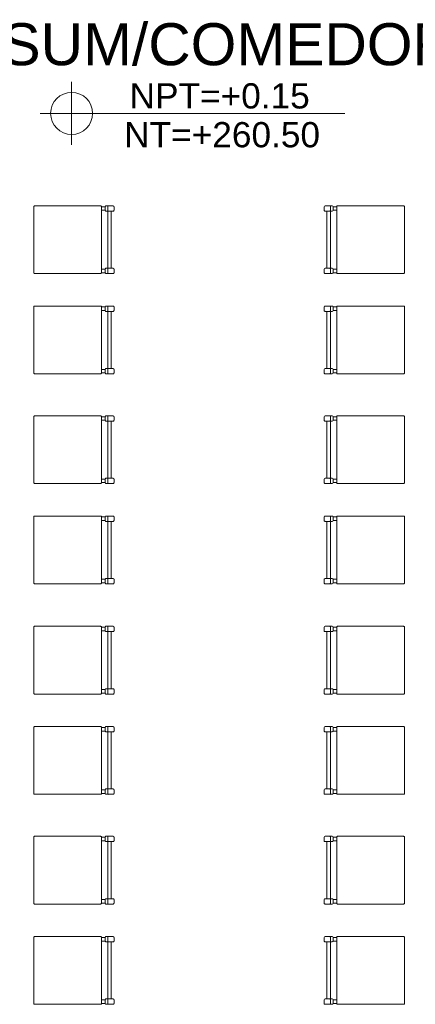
# Model space of a CAD drawing. Header units: millimetres. Extents: x -8931983 to 9630244, y 4 to 18563053.
# Tile 197 of 256: x 349141.48 to 349143.37, y 9281970.84 to 9281975.52. Entities that reach past the tile are written whole.
import ezdxf

# ---------------------------------------------------------------- set-up
doc = ezdxf.new("R2010")
doc.units = ezdxf.units.MM
doc.layers.add('G-ANNO-DIMS', color=7, linetype='Continuous', lineweight=5)
doc.layers.add('TEXTO AMBIENTES', color=7, linetype='Continuous', lineweight=30)
doc.layers.add('P_MOBILIARIO', color=251, linetype='Continuous', lineweight=5, true_color=0x6b6b6b)
doc.styles.add('Arial_1', font='arial.ttf', dxfattribs={"height": 0.15})

# ---------------------------------------------------------------- blocks, each defined once
blk = doc.blocks.new('feffef')
at = {"layer": 'P_MOBILIARIO', "color": 251, "true_color": 0x636466}
for p, q in [((0.017, 5.312), (0, 5.312)), ((0.017, 5.295), (0, 5.295)), ((0.017, 5.312), (0.017, 5.295)), ((0.0551, 5.3162), (0.0212, 5.3162)), ((0.0297, 5.3132), (0.0297, 5.2937)), ((0.0594, 5.295), (0.0594, 5.312)), ((1.0594, 5.295), (1.0594, 5.312)), ((1.0636, 5.3162), (1.0975, 5.3162)), ((1.0891, 5.3132), (1.0891, 5.2937)), ((1.1018, 5.312), (1.1187, 5.312)), ((1.1018, 5.312), (1.1018, 5.295)), ((1.1018, 5.295), (1.1187, 5.295)), ((0.0212, 5.2908), (0.0259, 5.2908)), ((0.0262, 5.2908), (0.0551, 5.2908)), ((0.0297, 5.2908), (0.0297, 5.0194)), ((0.0466, 5.2908), (0.0466, 5.0194)), ((1.0926, 5.2908), (1.0636, 5.2908)), ((1.0721, 5.2908), (1.0721, 5.0194)), ((1.0891, 5.2908), (1.0891, 5.0194)), ((1.0975, 5.2908), (1.0928, 5.2908)), ((0.017, 5.0151), (0, 5.0151)), ((0.017, 5.0151), (0.017, 4.9981)), ((0.0551, 5.0194), (0.0212, 5.0194)), ((0.0297, 5.0164), (0.0297, 4.9969)), ((0.0594, 4.9981), (0.0594, 5.0151)), ((1.0594, 4.9981), (1.0594, 5.0151)), ((1.0636, 5.0194), (1.0975, 5.0194)), ((1.0891, 5.0164), (1.0891, 4.9969)), ((1.1018, 5.0151), (1.1187, 5.0151)), ((1.1018, 5.0151), (1.1018, 4.9981)), ((0.017, 4.9981), (0, 4.9981)), ((0.0212, 4.9939), (0.0551, 4.9939)), ((1.0975, 4.9939), (1.0636, 4.9939)), ((1.1018, 4.9981), (1.1187, 4.9981)), ((0.017, 4.8351), (0, 4.8351)), ((0.017, 4.8351), (0.017, 4.8182)), ((0.0551, 4.8394), (0.0212, 4.8394)), ((0.0297, 4.8364), (0.0297, 4.8169)), ((0.0594, 4.8182), (0.0594, 4.8351)), ((1.0594, 4.8182), (1.0594, 4.8351)), ((1.0636, 4.8394), (1.0975, 4.8394)), ((1.0891, 4.8364), (1.0891, 4.8169)), ((1.1018, 4.8351), (1.1187, 4.8351)), ((1.1018, 4.8351), (1.1018, 4.8182)), ((0.017, 4.8182), (0, 4.8182)), ((0.0212, 4.8139), (0.0259, 4.8139)), ((0.0262, 4.8139), (0.0551, 4.8139)), ((0.0297, 4.8139), (0.0297, 4.5425)), ((0.0466, 4.8139), (0.0466, 4.5425)), ((1.0926, 4.8139), (1.0636, 4.8139)), ((1.0721, 4.8139), (1.0721, 4.5425)), ((1.0891, 4.8139), (1.0891, 4.5425)), ((1.0975, 4.8139), (1.0928, 4.8139)), ((1.1018, 4.8182), (1.1187, 4.8182)), ((0.0551, 4.5425), (0.0212, 4.5425)), ((1.0636, 4.5425), (1.0975, 4.5425)), ((0.017, 4.5383), (0, 4.5383)), ((0.017, 4.5213), (0, 4.5213)), ((0.017, 4.5383), (0.017, 4.5213)), ((0.0212, 4.5171), (0.0551, 4.5171)), ((0.0297, 4.5395), (0.0297, 4.52)), ((0.0594, 4.5213), (0.0594, 4.5383)), ((1.0594, 4.5213), (1.0594, 4.5383)), ((1.0975, 4.5171), (1.0636, 4.5171)), ((1.0891, 4.5395), (1.0891, 4.52)), ((1.1018, 4.5383), (1.1187, 4.5383)), ((1.1018, 4.5383), (1.1018, 4.5213)), ((1.1018, 4.5213), (1.1187, 4.5213)), ((0.017, 4.3132), (0, 4.3132)), ((0.017, 4.3132), (0.017, 4.2963)), ((0.0551, 4.3175), (0.0212, 4.3175)), ((0.0297, 4.3145), (0.0297, 4.295)), ((0.0594, 4.2963), (0.0594, 4.3132)), ((1.0594, 4.2963), (1.0594, 4.3132)), ((1.0636, 4.3175), (1.0975, 4.3175)), ((1.0891, 4.3145), (1.0891, 4.295)), ((1.1018, 4.3132), (1.1187, 4.3132)), ((1.1018, 4.3132), (1.1018, 4.2963)), ((0.017, 4.2963), (0, 4.2963)), ((0.0212, 4.292), (0.0259, 4.292)), ((0.0262, 4.292), (0.0551, 4.292)), ((0.0297, 4.292), (0.0297, 4.0206)), ((0.0466, 4.292), (0.0466, 4.0206)), ((1.0926, 4.292), (1.0636, 4.292)), ((1.0721, 4.292), (1.0721, 4.0206)), ((1.0891, 4.292), (1.0891, 4.0206)), ((1.0975, 4.292), (1.0928, 4.292)), ((1.1018, 4.2963), (1.1187, 4.2963)), ((0.017, 4.0164), (0, 4.0164)), ((0.017, 3.9994), (0, 3.9994)), ((0.017, 4.0164), (0.017, 3.9994)), ((0.0551, 4.0206), (0.0212, 4.0206)), ((0.0212, 3.9952), (0.0551, 3.9952)), ((0.0297, 4.0177), (0.0297, 3.9982)), ((0.0594, 3.9994), (0.0594, 4.0164)), ((1.0594, 3.9994), (1.0594, 4.0164)), ((1.0636, 4.0206), (1.0975, 4.0206)), ((1.0975, 3.9952), (1.0636, 3.9952)), ((1.0891, 4.0177), (1.0891, 3.9982)), ((1.1018, 4.0164), (1.1187, 4.0164)), ((1.1018, 4.0164), (1.1018, 3.9994)), ((1.1018, 3.9994), (1.1187, 3.9994)), ((0.0551, 3.8406), (0.0212, 3.8406)), ((1.0636, 3.8406), (1.0975, 3.8406)), ((0.017, 3.8364), (0, 3.8364)), ((0.017, 3.8194), (0, 3.8194)), ((0.017, 3.8364), (0.017, 3.8194)), ((0.0212, 3.8152), (0.0259, 3.8152)), ((0.0262, 3.8152), (0.0551, 3.8152)), ((0.0297, 3.8377), (0.0297, 3.8182)), ((0.0297, 3.8152), (0.0297, 3.5438)), ((0.0466, 3.8152), (0.0466, 3.5438)), ((0.0594, 3.8194), (0.0594, 3.8364)), ((1.0594, 3.8194), (1.0594, 3.8364)), ((1.0926, 3.8152), (1.0636, 3.8152)), ((1.0721, 3.8152), (1.0721, 3.5438)), ((1.0891, 3.8377), (1.0891, 3.8182)), ((1.0891, 3.8152), (1.0891, 3.5438)), ((1.0975, 3.8152), (1.0928, 3.8152)), ((1.1018, 3.8364), (1.1187, 3.8364)), ((1.1018, 3.8364), (1.1018, 3.8194)), ((1.1018, 3.8194), (1.1187, 3.8194)), ((0.017, 3.5396), (0, 3.5396)), ((0.017, 3.5226), (0, 3.5226)), ((0.017, 3.5396), (0.017, 3.5226)), ((0.0551, 3.5438), (0.0212, 3.5438)), ((0.0212, 3.5183), (0.0551, 3.5183)), ((0.0297, 3.5408), (0.0297, 3.5213)), ((0.0594, 3.5226), (0.0594, 3.5396)), ((1.0594, 3.5226), (1.0594, 3.5396)), ((1.0636, 3.5438), (1.0975, 3.5438)), ((1.0975, 3.5183), (1.0636, 3.5183)), ((1.0891, 3.5408), (1.0891, 3.5213)), ((1.1018, 3.5396), (1.1187, 3.5396)), ((1.1018, 3.5396), (1.1018, 3.5226)), ((1.1018, 3.5226), (1.1187, 3.5226)), ((0.017, 3.312), (0, 3.312)), ((0.017, 3.295), (0, 3.295)), ((0.017, 3.312), (0.017, 3.295)), ((0.0551, 3.3162), (0.0212, 3.3162)), ((0.0212, 3.2908), (0.0259, 3.2908)), ((0.0262, 3.2908), (0.0551, 3.2908)), ((0.0297, 3.3132), (0.0297, 3.2937)), ((0.0297, 3.2908), (0.0297, 3.0194)), ((0.0466, 3.2908), (0.0466, 3.0194)), ((0.0594, 3.295), (0.0594, 3.312)), ((1.0594, 3.295), (1.0594, 3.312)), ((1.0636, 3.3162), (1.0975, 3.3162)), ((1.0926, 3.2908), (1.0636, 3.2908)), ((1.0721, 3.2908), (1.0721, 3.0194)), ((1.0891, 3.3132), (1.0891, 3.2937)), ((1.0891, 3.2908), (1.0891, 3.0194)), ((1.0975, 3.2908), (1.0928, 3.2908)), ((1.1018, 3.312), (1.1187, 3.312)), ((1.1018, 3.312), (1.1018, 3.295)), ((1.1018, 3.295), (1.1187, 3.295)), ((0.017, 3.0151), (0, 3.0151)), ((0.017, 2.9981), (0, 2.9981)), ((0.017, 3.0151), (0.017, 2.9981)), ((0.0551, 3.0194), (0.0212, 3.0194)), ((0.0297, 3.0164), (0.0297, 2.9969)), ((0.0594, 2.9981), (0.0594, 3.0151)), ((1.0594, 2.9981), (1.0594, 3.0151)), ((1.0636, 3.0194), (1.0975, 3.0194)), ((1.0891, 3.0164), (1.0891, 2.9969)), ((1.1018, 3.0151), (1.1187, 3.0151)), ((1.1018, 3.0151), (1.1018, 2.9981)), ((1.1018, 2.9981), (1.1187, 2.9981)), ((0.0212, 2.9939), (0.0551, 2.9939)), ((1.0975, 2.9939), (1.0636, 2.9939)), ((0.017, 2.8351), (0, 2.8351)), ((0.017, 2.8182), (0, 2.8182)), ((0.017, 2.8351), (0.017, 2.8182)), ((0.0551, 2.8394), (0.0212, 2.8394)), ((0.0212, 2.8139), (0.0259, 2.8139)), ((0.0262, 2.8139), (0.0551, 2.8139)), ((0.0297, 2.8364), (0.0297, 2.8169)), ((0.0297, 2.8139), (0.0297, 2.5425)), ((0.0466, 2.8139), (0.0466, 2.5425)), ((0.0594, 2.8182), (0.0594, 2.8351)), ((1.0594, 2.8182), (1.0594, 2.8351)), ((1.0636, 2.8394), (1.0975, 2.8394)), ((1.0926, 2.8139), (1.0636, 2.8139)), ((1.0721, 2.8139), (1.0721, 2.5425)), ((1.0891, 2.8364), (1.0891, 2.8169)), ((1.0891, 2.8139), (1.0891, 2.5425)), ((1.0975, 2.8139), (1.0928, 2.8139)), ((1.1018, 2.8351), (1.1187, 2.8351)), ((1.1018, 2.8351), (1.1018, 2.8182)), ((1.1018, 2.8182), (1.1187, 2.8182)), ((0.017, 2.5383), (0, 2.5383)), ((0.017, 2.5383), (0.017, 2.5213)), ((0.0551, 2.5425), (0.0212, 2.5425)), ((0.0297, 2.5395), (0.0297, 2.52)), ((0.0594, 2.5213), (0.0594, 2.5383)), ((1.0594, 2.5213), (1.0594, 2.5383)), ((1.0636, 2.5425), (1.0975, 2.5425)), ((1.0891, 2.5395), (1.0891, 2.52)), ((1.1018, 2.5383), (1.1187, 2.5383)), ((1.1018, 2.5383), (1.1018, 2.5213)), ((0.017, 2.5213), (0, 2.5213)), ((0.0212, 2.5171), (0.0551, 2.5171)), ((1.0975, 2.5171), (1.0636, 2.5171)), ((1.1018, 2.5213), (1.1187, 2.5213)), ((0.017, 2.3132), (0, 2.3132)), ((0.017, 2.2963), (0, 2.2963)), ((0.017, 2.3132), (0.017, 2.2963)), ((0.0551, 2.3175), (0.0212, 2.3175)), ((0.0297, 2.3145), (0.0297, 2.295)), ((0.0594, 2.2963), (0.0594, 2.3132)), ((1.0594, 2.2963), (1.0594, 2.3132)), ((1.0636, 2.3175), (1.0975, 2.3175)), ((1.0891, 2.3145), (1.0891, 2.295)), ((1.1018, 2.3132), (1.1187, 2.3132)), ((1.1018, 2.3132), (1.1018, 2.2963)), ((1.1018, 2.2963), (1.1187, 2.2963)), ((0.0212, 2.292), (0.0259, 2.292)), ((0.0262, 2.292), (0.0551, 2.292)), ((0.0297, 2.292), (0.0297, 2.0206)), ((0.0466, 2.292), (0.0466, 2.0206)), ((1.0926, 2.292), (1.0636, 2.292)), ((1.0721, 2.292), (1.0721, 2.0206)), ((1.0891, 2.292), (1.0891, 2.0206)), ((1.0975, 2.292), (1.0928, 2.292)), ((0.017, 2.0164), (0, 2.0164)), ((0.017, 2.0164), (0.017, 1.9994)), ((0.0551, 2.0206), (0.0212, 2.0206)), ((0.0297, 2.0177), (0.0297, 1.9982)), ((0.0594, 1.9994), (0.0594, 2.0164)), ((1.0594, 1.9994), (1.0594, 2.0164)), ((1.0636, 2.0206), (1.0975, 2.0206)), ((1.0891, 2.0177), (1.0891, 1.9982)), ((1.1018, 2.0164), (1.1187, 2.0164)), ((1.1018, 2.0164), (1.1018, 1.9994)), ((0.017, 1.9994), (0, 1.9994)), ((0.0212, 1.9952), (0.0551, 1.9952)), ((1.0975, 1.9952), (1.0636, 1.9952)), ((1.1018, 1.9994), (1.1187, 1.9994)), ((0.017, 1.8364), (0, 1.8364)), ((0.017, 1.8364), (0.017, 1.8194)), ((0.0551, 1.8406), (0.0212, 1.8406)), ((0.0297, 1.8377), (0.0297, 1.8182)), ((0.0594, 1.8194), (0.0594, 1.8364)), ((1.0594, 1.8194), (1.0594, 1.8364)), ((1.0636, 1.8406), (1.0975, 1.8406)), ((1.0891, 1.8377), (1.0891, 1.8182)), ((1.1018, 1.8364), (1.1187, 1.8364)), ((1.1018, 1.8364), (1.1018, 1.8194)), ((0.017, 1.8194), (0, 1.8194)), ((0.0212, 1.8152), (0.0259, 1.8152)), ((0.0262, 1.8152), (0.0551, 1.8152)), ((0.0297, 1.8152), (0.0297, 1.5438)), ((0.0466, 1.8152), (0.0466, 1.5438)), ((1.0926, 1.8152), (1.0636, 1.8152)), ((1.0721, 1.8152), (1.0721, 1.5438)), ((1.0891, 1.8152), (1.0891, 1.5438)), ((1.0975, 1.8152), (1.0928, 1.8152)), ((1.1018, 1.8194), (1.1187, 1.8194)), ((0.017, 1.5396), (0, 1.5396)), ((0.017, 1.5226), (0, 1.5226)), ((0.017, 1.5396), (0.017, 1.5226)), ((0.0551, 1.5438), (0.0212, 1.5438)), ((0.0212, 1.5183), (0.0551, 1.5183)), ((0.0297, 1.5408), (0.0297, 1.5213)), ((0.0594, 1.5226), (0.0594, 1.5396)), ((1.0594, 1.5226), (1.0594, 1.5396)), ((1.0636, 1.5438), (1.0975, 1.5438)), ((1.0975, 1.5183), (1.0636, 1.5183)), ((1.0891, 1.5408), (1.0891, 1.5213)), ((1.1018, 1.5396), (1.1187, 1.5396)), ((1.1018, 1.5396), (1.1018, 1.5226)), ((1.1018, 1.5226), (1.1187, 1.5226))]:
    blk.add_line(p, q, dxfattribs=at)
for points in [[(-0.3181, 5.3162), (-0.0042, 5.3162, -0.414214), (0, 5.312), (0, 4.9981, -0.414214), (-0.0042, 4.9939), (-0.3181, 4.9939, -0.414214), (-0.3223, 4.9981), (-0.3223, 5.312, -0.414214)], [(1.4368, 5.3162), (1.123, 5.3162, 0.414214), (1.1187, 5.312), (1.1187, 4.9981, 0.414214), (1.123, 4.9939), (1.4368, 4.9939, 0.414214), (1.441, 4.9981), (1.441, 5.312, 0.414214)], [(-0.3181, 4.8394), (-0.0042, 4.8394, -0.414214), (0, 4.8351), (0, 4.5213, -0.414214), (-0.0042, 4.5171), (-0.3181, 4.5171, -0.414214), (-0.3223, 4.5213), (-0.3223, 4.8351, -0.414214)], [(1.4368, 4.8394), (1.123, 4.8394, 0.414214), (1.1187, 4.8351), (1.1187, 4.5213, 0.414214), (1.123, 4.5171), (1.4368, 4.5171, 0.414214), (1.441, 4.5213), (1.441, 4.8351, 0.414214)], [(-0.3181, 4.3175), (-0.0042, 4.3175, -0.414214), (0, 4.3132), (0, 3.9994, -0.414214), (-0.0042, 3.9952), (-0.3181, 3.9952, -0.414214), (-0.3223, 3.9994), (-0.3223, 4.3132, -0.414214)], [(1.4368, 4.3175), (1.123, 4.3175, 0.414214), (1.1187, 4.3132), (1.1187, 3.9994, 0.414214), (1.123, 3.9952), (1.4368, 3.9952, 0.414214), (1.441, 3.9994), (1.441, 4.3132, 0.414214)], [(-0.3181, 3.8406), (-0.0042, 3.8406, -0.414214), (0, 3.8364), (0, 3.5226, -0.414214), (-0.0042, 3.5183), (-0.3181, 3.5183, -0.414214), (-0.3223, 3.5226), (-0.3223, 3.8364, -0.414214)], [(1.4368, 3.8406), (1.123, 3.8406, 0.414214), (1.1187, 3.8364), (1.1187, 3.5226, 0.414214), (1.123, 3.5183), (1.4368, 3.5183, 0.414214), (1.441, 3.5226), (1.441, 3.8364, 0.414214)], [(-0.3181, 3.3162), (-0.0042, 3.3162, -0.414214), (0, 3.312), (0, 2.9981, -0.414214), (-0.0042, 2.9939), (-0.3181, 2.9939, -0.414214), (-0.3223, 2.9981), (-0.3223, 3.312, -0.414214)], [(1.4368, 3.3162), (1.123, 3.3162, 0.414214), (1.1187, 3.312), (1.1187, 2.9981, 0.414214), (1.123, 2.9939), (1.4368, 2.9939, 0.414214), (1.441, 2.9981), (1.441, 3.312, 0.414214)], [(-0.3181, 2.8394), (-0.0042, 2.8394, -0.414214), (0, 2.8351), (0, 2.5213, -0.414214), (-0.0042, 2.5171), (-0.3181, 2.5171, -0.414214), (-0.3223, 2.5213), (-0.3223, 2.8351, -0.414214)], [(1.4368, 2.8394), (1.123, 2.8394, 0.414214), (1.1187, 2.8351), (1.1187, 2.5213, 0.414214), (1.123, 2.5171), (1.4368, 2.5171, 0.414214), (1.441, 2.5213), (1.441, 2.8351, 0.414214)], [(-0.3181, 2.3175), (-0.0042, 2.3175, -0.414214), (0, 2.3132), (0, 1.9994, -0.414214), (-0.0042, 1.9952), (-0.3181, 1.9952, -0.414214), (-0.3223, 1.9994), (-0.3223, 2.3132, -0.414214)], [(1.4368, 2.3175), (1.123, 2.3175, 0.414214), (1.1187, 2.3132), (1.1187, 1.9994, 0.414214), (1.123, 1.9952), (1.4368, 1.9952, 0.414214), (1.441, 1.9994), (1.441, 2.3132, 0.414214)], [(-0.3181, 1.8406), (-0.0042, 1.8406, -0.414214), (0, 1.8364), (0, 1.5226, -0.414214), (-0.0042, 1.5183), (-0.3181, 1.5183, -0.414214), (-0.3223, 1.5226), (-0.3223, 1.8364, -0.414214)], [(1.4368, 1.8406), (1.123, 1.8406, 0.414214), (1.1187, 1.8364), (1.1187, 1.5226, 0.414214), (1.123, 1.5183), (1.4368, 1.5183, 0.414214), (1.441, 1.5226), (1.441, 1.8364, 0.414214)]]:
    blk.add_lwpolyline(points, format="xyb", close=True, dxfattribs=at)
for centre, radius, start, end in [((0.0212, 5.312), 0.00424, 90.0003, 180.0003), ((0.0212, 5.295), 0.00424, 180.0003, 270.0003), ((0.0327, 5.3132), 0.00297, 90.0003, 180.0003), ((0.0327, 5.2937), 0.00297, 180.0003, 270.0003), ((0.0551, 5.312), 0.00424, 0.0003, 90.0003), ((0.0551, 5.295), 0.00424, 270.0003, 0.0003), ((1.0636, 5.312), 0.00424, 89.9997, 179.9997), ((1.0636, 5.295), 0.00424, 179.9997, 269.9997), ((1.0861, 5.3132), 0.00297, 359.9997, 89.9997), ((1.0861, 5.2937), 0.00297, 269.9997, 359.9997), ((1.0975, 5.312), 0.00424, 359.9997, 89.9997), ((1.0975, 5.295), 0.00424, 269.9997, 359.9997), ((0.0212, 5.0151), 0.00424, 90.0003, 180.0003), ((0.0327, 5.0164), 0.00297, 90.0003, 180.0003), ((0.0551, 5.0151), 0.00424, 0.0003, 90.0003), ((1.0636, 5.0151), 0.00424, 89.9997, 179.9997), ((1.0861, 5.0164), 0.00297, 359.9997, 89.9997), ((1.0975, 5.0151), 0.00424, 359.9997, 89.9997), ((0.0212, 4.9981), 0.00424, 180.0003, 270.0003), ((0.0327, 4.9969), 0.00297, 180.0003, 270.0003), ((0.0551, 4.9981), 0.00424, 270.0003, 0.0003), ((1.0636, 4.9981), 0.00424, 179.9997, 269.9997), ((1.0861, 4.9969), 0.00297, 269.9997, 359.9997), ((1.0975, 4.9981), 0.00424, 269.9997, 359.9997), ((0.0212, 4.8351), 0.00424, 90.0003, 180.0003), ((0.0327, 4.8364), 0.00297, 90.0003, 180.0003), ((0.0551, 4.8351), 0.00424, 0.0003, 90.0003), ((1.0636, 4.8351), 0.00424, 89.9997, 179.9997), ((1.0861, 4.8364), 0.00297, 359.9997, 89.9997), ((1.0975, 4.8351), 0.00424, 359.9997, 89.9997), ((0.0212, 4.8182), 0.00424, 180.0003, 270.0003), ((0.0327, 4.8169), 0.00297, 180.0003, 270.0003), ((0.0551, 4.8182), 0.00424, 270.0003, 0.0003), ((1.0636, 4.8182), 0.00424, 179.9997, 269.9997), ((1.0861, 4.8169), 0.00297, 269.9997, 359.9997), ((1.0975, 4.8182), 0.00424, 269.9997, 359.9997), ((0.0212, 4.5383), 0.00424, 90.0003, 180.0003), ((0.0327, 4.5395), 0.00297, 90.0003, 180.0003), ((0.0551, 4.5383), 0.00424, 0.0003, 90.0003), ((1.0636, 4.5383), 0.00424, 89.9997, 179.9997), ((1.0861, 4.5395), 0.00297, 359.9997, 89.9997), ((1.0975, 4.5383), 0.00424, 359.9997, 89.9997), ((0.0212, 4.5213), 0.00424, 180.0003, 270.0003), ((0.0327, 4.52), 0.00297, 180.0003, 270.0003), ((0.0551, 4.5213), 0.00424, 270.0003, 0.0003), ((1.0636, 4.5213), 0.00424, 179.9997, 269.9997), ((1.0861, 4.52), 0.00297, 269.9997, 359.9997), ((1.0975, 4.5213), 0.00424, 269.9997, 359.9997), ((0.0212, 4.3132), 0.00424, 90.0003, 180.0003), ((0.0327, 4.3145), 0.00297, 90.0003, 180.0003), ((0.0551, 4.3132), 0.00424, 0.0003, 90.0003), ((1.0636, 4.3132), 0.00424, 89.9997, 179.9997), ((1.0861, 4.3145), 0.00297, 359.9997, 89.9997), ((1.0975, 4.3132), 0.00424, 359.9997, 89.9997), ((0.0212, 4.2963), 0.00424, 180.0003, 270.0003), ((0.0327, 4.295), 0.00297, 180.0003, 270.0003), ((0.0551, 4.2963), 0.00424, 270.0003, 0.0003), ((1.0636, 4.2963), 0.00424, 179.9997, 269.9997), ((1.0861, 4.295), 0.00297, 269.9997, 359.9997), ((1.0975, 4.2963), 0.00424, 269.9997, 359.9997), ((0.0212, 4.0164), 0.00424, 90.0003, 180.0003), ((0.0212, 3.9994), 0.00424, 180.0003, 270.0003), ((0.0327, 4.0177), 0.00297, 90.0003, 180.0003), ((0.0327, 3.9982), 0.00297, 180.0003, 270.0003), ((0.0551, 4.0164), 0.00424, 0.0003, 90.0003), ((0.0551, 3.9994), 0.00424, 270.0003, 0.0003), ((1.0636, 4.0164), 0.00424, 89.9997, 179.9997), ((1.0636, 3.9994), 0.00424, 179.9997, 269.9997), ((1.0861, 4.0177), 0.00297, 359.9997, 89.9997), ((1.0861, 3.9982), 0.00297, 269.9997, 359.9997), ((1.0975, 4.0164), 0.00424, 359.9997, 89.9997), ((1.0975, 3.9994), 0.00424, 269.9997, 359.9997), ((0.0212, 3.8364), 0.00424, 90.0003, 180.0003), ((0.0327, 3.8377), 0.00297, 90.0003, 180.0003), ((0.0551, 3.8364), 0.00424, 0.0003, 90.0003), ((1.0636, 3.8364), 0.00424, 89.9997, 179.9997), ((1.0861, 3.8377), 0.00297, 359.9997, 89.9997), ((1.0975, 3.8364), 0.00424, 359.9997, 89.9997), ((0.0212, 3.8194), 0.00424, 180.0003, 270.0003), ((0.0327, 3.8182), 0.00297, 180.0003, 270.0003), ((0.0551, 3.8194), 0.00424, 270.0003, 0.0003), ((1.0636, 3.8194), 0.00424, 179.9997, 269.9997), ((1.0861, 3.8182), 0.00297, 269.9997, 359.9997), ((1.0975, 3.8194), 0.00424, 269.9997, 359.9997), ((0.0212, 3.5396), 0.00424, 90.0003, 180.0003), ((0.0212, 3.5226), 0.00424, 180.0003, 270.0003), ((0.0327, 3.5408), 0.00297, 90.0003, 180.0003), ((0.0327, 3.5213), 0.00297, 180.0003, 270.0003), ((0.0551, 3.5396), 0.00424, 0.0003, 90.0003), ((0.0551, 3.5226), 0.00424, 270.0003, 0.0003), ((1.0636, 3.5396), 0.00424, 89.9997, 179.9997), ((1.0636, 3.5226), 0.00424, 179.9997, 269.9997), ((1.0861, 3.5408), 0.00297, 359.9997, 89.9997), ((1.0861, 3.5213), 0.00297, 269.9997, 359.9997), ((1.0975, 3.5396), 0.00424, 359.9997, 89.9997), ((1.0975, 3.5226), 0.00424, 269.9997, 359.9997), ((0.0212, 3.312), 0.00424, 90.0003, 180.0003), ((0.0212, 3.295), 0.00424, 180.0003, 270.0003), ((0.0327, 3.3132), 0.00297, 90.0003, 180.0003), ((0.0327, 3.2937), 0.00297, 180.0003, 270.0003), ((0.0551, 3.312), 0.00424, 0.0003, 90.0003), ((0.0551, 3.295), 0.00424, 270.0003, 0.0003), ((1.0636, 3.312), 0.00424, 89.9997, 179.9997), ((1.0636, 3.295), 0.00424, 179.9997, 269.9997), ((1.0861, 3.3132), 0.00297, 359.9997, 89.9997), ((1.0861, 3.2937), 0.00297, 269.9997, 359.9997), ((1.0975, 3.312), 0.00424, 359.9997, 89.9997), ((1.0975, 3.295), 0.00424, 269.9997, 359.9997), ((0.0212, 3.0151), 0.00424, 90.0003, 180.0003), ((0.0212, 2.9981), 0.00424, 180.0003, 270.0003), ((0.0327, 3.0164), 0.00297, 90.0003, 180.0003), ((0.0551, 3.0151), 0.00424, 0.0003, 90.0003), ((0.0551, 2.9981), 0.00424, 270.0003, 0.0003), ((1.0636, 3.0151), 0.00424, 89.9997, 179.9997), ((1.0636, 2.9981), 0.00424, 179.9997, 269.9997), ((1.0861, 3.0164), 0.00297, 359.9997, 89.9997), ((1.0975, 3.0151), 0.00424, 359.9997, 89.9997), ((1.0975, 2.9981), 0.00424, 269.9997, 359.9997), ((0.0327, 2.9969), 0.00297, 180.0003, 270.0003), ((1.0861, 2.9969), 0.00297, 269.9997, 359.9997), ((0.0212, 2.8351), 0.00424, 90.0003, 180.0003), ((0.0212, 2.8182), 0.00424, 180.0003, 270.0003), ((0.0327, 2.8364), 0.00297, 90.0003, 180.0003), ((0.0327, 2.8169), 0.00297, 180.0003, 270.0003), ((0.0551, 2.8351), 0.00424, 0.0003, 90.0003), ((0.0551, 2.8182), 0.00424, 270.0003, 0.0003), ((1.0636, 2.8351), 0.00424, 89.9997, 179.9997), ((1.0636, 2.8182), 0.00424, 179.9997, 269.9997), ((1.0861, 2.8364), 0.00297, 359.9997, 89.9997), ((1.0861, 2.8169), 0.00297, 269.9997, 359.9997), ((1.0975, 2.8351), 0.00424, 359.9997, 89.9997), ((1.0975, 2.8182), 0.00424, 269.9997, 359.9997), ((0.0212, 2.5383), 0.00424, 90.0003, 180.0003), ((0.0327, 2.5395), 0.00297, 90.0003, 180.0003), ((0.0551, 2.5383), 0.00424, 0.0003, 90.0003), ((1.0636, 2.5383), 0.00424, 89.9997, 179.9997), ((1.0861, 2.5395), 0.00297, 359.9997, 89.9997), ((1.0975, 2.5383), 0.00424, 359.9997, 89.9997), ((0.0212, 2.5213), 0.00424, 180.0003, 270.0003), ((0.0327, 2.52), 0.00297, 180.0003, 270.0003), ((0.0551, 2.5213), 0.00424, 270.0003, 0.0003), ((1.0636, 2.5213), 0.00424, 179.9997, 269.9997), ((1.0861, 2.52), 0.00297, 269.9997, 359.9997), ((1.0975, 2.5213), 0.00424, 269.9997, 359.9997), ((0.0212, 2.3132), 0.00424, 90.0003, 180.0003), ((0.0212, 2.2963), 0.00424, 180.0003, 270.0003), ((0.0327, 2.3145), 0.00297, 90.0003, 180.0003), ((0.0327, 2.295), 0.00297, 180.0003, 270.0003), ((0.0551, 2.3132), 0.00424, 0.0003, 90.0003), ((0.0551, 2.2963), 0.00424, 270.0003, 0.0003), ((1.0636, 2.3132), 0.00424, 89.9997, 179.9997), ((1.0636, 2.2963), 0.00424, 179.9997, 269.9997), ((1.0861, 2.3145), 0.00297, 359.9997, 89.9997), ((1.0861, 2.295), 0.00297, 269.9997, 359.9997), ((1.0975, 2.3132), 0.00424, 359.9997, 89.9997), ((1.0975, 2.2963), 0.00424, 269.9997, 359.9997), ((0.0212, 2.0164), 0.00424, 90.0003, 180.0003), ((0.0327, 2.0177), 0.00297, 90.0003, 180.0003), ((0.0551, 2.0164), 0.00424, 0.0003, 90.0003), ((1.0636, 2.0164), 0.00424, 89.9997, 179.9997), ((1.0861, 2.0177), 0.00297, 359.9997, 89.9997), ((1.0975, 2.0164), 0.00424, 359.9997, 89.9997), ((0.0212, 1.9994), 0.00424, 180.0003, 270.0003), ((0.0327, 1.9982), 0.00297, 180.0003, 270.0003), ((0.0551, 1.9994), 0.00424, 270.0003, 0.0003), ((1.0636, 1.9994), 0.00424, 179.9997, 269.9997), ((1.0861, 1.9982), 0.00297, 269.9997, 359.9997), ((1.0975, 1.9994), 0.00424, 269.9997, 359.9997), ((0.0212, 1.8364), 0.00424, 90.0003, 180.0003), ((0.0327, 1.8377), 0.00297, 90.0003, 180.0003), ((0.0551, 1.8364), 0.00424, 0.0003, 90.0003), ((1.0636, 1.8364), 0.00424, 89.9997, 179.9997), ((1.0861, 1.8377), 0.00297, 359.9997, 89.9997), ((1.0975, 1.8364), 0.00424, 359.9997, 89.9997), ((0.0212, 1.8194), 0.00424, 180.0003, 270.0003), ((0.0327, 1.8182), 0.00297, 180.0003, 270.0003), ((0.0551, 1.8194), 0.00424, 270.0003, 0.0003), ((1.0636, 1.8194), 0.00424, 179.9997, 269.9997), ((1.0861, 1.8182), 0.00297, 269.9997, 359.9997), ((1.0975, 1.8194), 0.00424, 269.9997, 359.9997), ((0.0212, 1.5396), 0.00424, 90.0003, 180.0003), ((0.0212, 1.5226), 0.00424, 180.0003, 270.0003), ((0.0327, 1.5408), 0.00297, 90.0003, 180.0003), ((0.0327, 1.5213), 0.00297, 180.0003, 270.0003), ((0.0551, 1.5396), 0.00424, 0.0003, 90.0003), ((0.0551, 1.5226), 0.00424, 270.0003, 0.0003), ((1.0636, 1.5396), 0.00424, 89.9997, 179.9997), ((1.0636, 1.5226), 0.00424, 179.9997, 269.9997), ((1.0861, 1.5408), 0.00297, 359.9997, 89.9997), ((1.0861, 1.5213), 0.00297, 269.9997, 359.9997), ((1.0975, 1.5396), 0.00424, 359.9997, 89.9997), ((1.0975, 1.5226), 0.00424, 269.9997, 359.9997)]:
    blk.add_arc(centre, radius, start, end, dxfattribs=at)
blk = doc.blocks.new('Cotas de elevación - M_Cota de elevación - Destino rellenado-517392-Nivel 1')
at = {"layer": 'G-ANNO-DIMS'}
for p, q in [((0, -0.0015), (0, 0.0015)), ((-0.0015, 0), (0.013, 0))]:
    blk.add_line(p, q, dxfattribs=at)
blk.add_circle((0, 0), 0.001, dxfattribs=at)
blk = doc.blocks.new('bloque sum pg')
at = {"lineweight": 60}
blk.add_blockref('feffef', (-9.2375, -19.3853, -20.5486), dxfattribs=at)
at = {"layer": 'TEXTO AMBIENTES', "xscale": 99.99999999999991, "yscale": 99.99999999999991, "zscale": 99.99999999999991}
blk.add_blockref('Cotas de elevación - M_Cota de elevación - Destino rellenado-517392-Nivel 1', (-9.3798, -13.6297, -20.5486), dxfattribs=at)
at = {"layer": 'TEXTO AMBIENTES', "insert": (-9.8098, -13.2006, -20.5486), "char_height": 0.2, "width": 2.349898, "attachment_point": 1, "style": 'Arial_1'}
blk.add_mtext('\\pxqc;SUM/COMEDOR', dxfattribs=at)
at = {"layer": 'TEXTO AMBIENTES', "char_height": 0.12, "width": 0.902142, "attachment_point": 1, "line_spacing_factor": 0.941778, "style": 'Arial_1'}
for s, insert in [('NPT=+0.15', (-9.1041, -13.4863, -20.5486)), ('NT=+260.50', (-9.1299, -13.6709, -20.5486))]:
    blk.add_mtext(s, dxfattribs=dict(at, insert=insert))

msp = doc.modelspace()

# ---------------------------------------------------------------- block references
at = {"lineweight": 5}
msp.add_blockref('bloque sum pg', (349151.10973, 9281988.7037, 705.4664), dxfattribs=at)

doc.saveas('drawing.dxf')
